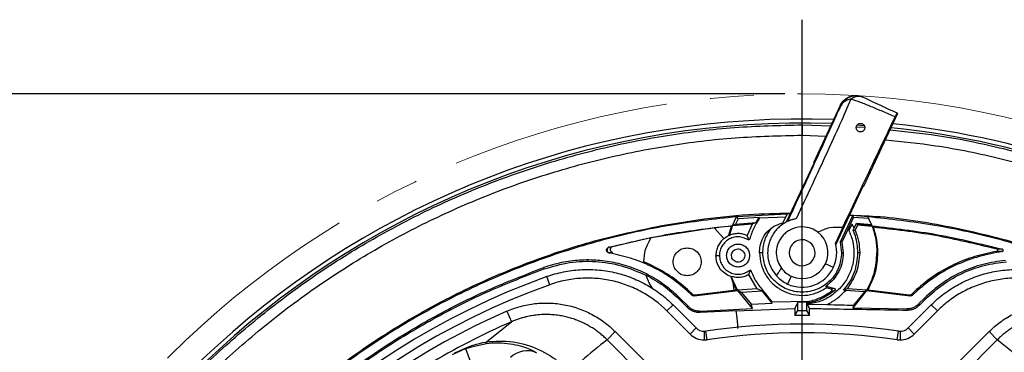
# Model space of a CAD drawing. Header units: millimetres. Extents: x 0 to 594, y 0 to 420.
# Tile 48 of 65: x 339 to 397, y 305 to 324. Entities that reach past the tile are written whole.
import ezdxf

# ---------------------------------------------------------------- set-up
doc = ezdxf.new("R2010")
doc.units = ezdxf.units.MM
doc.linetypes.add('CENTERX2', pattern=[20.32, 12.7, -2.54, 2.54, -2.54])
doc.layers.add('SLD-0', color=7, linetype='Continuous')
doc.styles.add('SLDTEXTSTYLE0', font='TXT', dxfattribs={"width": 0.75})
doc.dimstyles.new('SLDDIMSTYLE3', dxfattribs={"dimtxt": 3.5, "dimasz": 3.2, "dimexe": 0, "dimexo": 0.0625, "dimgap": 0.875, "dimtad": 1, "dimdec": 1, "dimlfac": 3, "dimrnd": 1e-09, "dimzin": 12, "dimdsep": 46, "dimtxsty": 'SLDTEXTSTYLE0', "dimsah": 1, "dimcen": 0.09, "dimadec": 0, "dimazin": 3, "dimtfac": 1, "dimtdec": 1, "dimtofl": 0, "dimtmove": 0, "dimatfit": 3, "dimfxl": 1, "dimfrac": 2, "dimtolj": 1, "dimtzin": 12, "dimarcsym": 0})

# ---------------------------------------------------------------- blocks, each defined once
blk = doc.blocks.new('_D_6')
at = {"layer": 'SLD-0', "color": 7, "transparency": 16777216}
for p, q in [((383.806, 319.83), (321.065, 319.83)), ((322.065, 216.242), (322.065, 319.83)), ((310.241, 273.855), (310.241, 274.921)), ((310.241, 274.921), (315.798, 274.921)), ((315.798, 274.921), (315.798, 273.855)), ((310.241, 262.217), (310.241, 261.151)), ((315.798, 261.151), (315.798, 262.217)), ((310.241, 261.151), (315.798, 261.151)), ((383.806, 216.242), (321.065, 216.242))]:
    blk.add_line(p, q, dxfattribs=at)
for points in [[(322.065, 319.83), (321.515, 316.63), (322.615, 316.63)], [(322.065, 216.242), (322.615, 219.442), (321.515, 219.442)]]:
    blk.add_solid(points, dxfattribs=at)
at = {"layer": 'SLD-0', "color": 7, "transparency": 16777216, "char_height": 3.5, "attachment_point": 1, "rotation": 90, "style": 'SLDTEXTSTYLE0'}
for s, insert in [('310.8', (317.553, 264.856)), ('12.23', (311.286, 262.217)), ('%%c', (317.553, 259.578))]:
    blk.add_mtext(s, dxfattribs=dict(at, insert=insert))
blk = doc.blocks.new('SW_CENTERMARKSYMBOL_1')
at = {"layer": 'SLD-0', "color": 0}
blk.add_line((0, 1.667), (0, 56.094), dxfattribs=at)

msp = doc.modelspace()

# ---------------------------------------------------------------- linework, layer by layer
at = {"color": 7, "linetype": 'Continuous', "lineweight": 25}
for p, q in [((387.011, 319.157), (385.462, 315.834)), ((387.048, 319.14), (387.011, 319.157)), ((388.377, 314.474), (390.349, 318.704)), ((384.806, 318.036), (386.458, 317.971)), ((384.806, 318.036), (384.806, 317.436)), ((387.944, 317.913), (388.435, 317.893)), ((387.978, 318.036), (388.425, 318.005)), ((384.806, 317.436), (386.183, 317.382)), ((383.906, 312.409), (385.496, 315.818)), ((385.462, 315.834), (385.496, 315.818)), ((386.753, 311.081), (388.343, 314.49)), ((388.343, 314.49), (388.377, 314.474)), ((380.768, 312.194), (381.008, 312.708)), ((383.937, 312.861), (381.008, 312.708)), ((381.008, 312.708), (381.088, 312.586)), ((383.856, 312.687), (382.333, 312.629)), ((383.734, 312.426), (383.856, 312.687)), ((383.856, 312.687), (383.937, 312.861)), ((383.937, 312.861), (383.951, 312.89)), ((383.951, 312.89), (384.131, 312.892)), ((387.735, 312.803), (387.006, 311.238)), ((387.786, 312.691), (387.473, 312.007)), ((387.559, 312.809), (387.735, 312.803)), ((387.738, 312.773), (387.735, 312.803)), ((387.786, 312.691), (387.738, 312.773)), ((388.605, 312.708), (387.738, 312.773)), ((387.786, 312.691), (388.646, 312.631)), ((388.605, 312.708), (388.646, 312.632)), ((376.808, 312.227), (378.757, 312.536)), ((380.714, 312.166), (379.713, 312.062)), ((380.551, 311.633), (380.714, 312.166)), ((380.591, 311.629), (380.764, 312.183)), ((380.764, 312.183), (380.714, 312.166)), ((381.91, 312.273), (380.764, 312.183)), ((380.768, 312.194), (380.945, 312.287)), ((381.088, 312.586), (380.945, 312.287)), ((380.945, 312.287), (382.149, 312.38)), ((382.311, 312.664), (381.088, 312.586)), ((381.91, 312.273), (381.625, 311.617)), ((382.149, 312.38), (381.91, 312.273)), ((382.149, 312.38), (382.311, 312.664)), ((382.311, 312.664), (382.333, 312.629)), ((387.165, 312.103), (386.73, 311.169)), ((387.697, 312.282), (387.52, 311.922)), ((387.823, 312.041), (387.697, 312.282)), ((387.823, 312.041), (387.963, 312.336)), ((388.014, 312.218), (387.876, 311.922)), ((387.963, 312.336), (388.818, 312.26)), ((387.963, 312.336), (388.012, 312.253)), ((388.012, 312.253), (388.014, 312.218)), ((388.848, 312.185), (388.012, 312.253)), ((388.862, 312.148), (388.014, 312.218)), ((388.818, 312.26), (388.646, 312.632)), ((388.818, 312.26), (388.848, 312.185)), ((388.923, 312.102), (388.862, 312.148)), ((379.71, 312.064), (376.048, 311.484)), ((379.71, 312.064), (380.265, 311.447)), ((380.263, 311.45), (380.551, 311.633)), ((380.551, 311.633), (380.591, 311.629)), ((381.739, 311.351), (381.625, 311.617)), ((385.705, 311.823), (385.44, 311.982)), ((387.471, 312.001), (387.111, 311.229)), ((387.471, 312.001), (387.473, 312.007)), ((387.52, 311.922), (387.473, 312.007)), ((387.767, 311.923), (387.823, 312.041)), ((387.767, 311.923), (387.876, 311.922)), ((373.809, 310.969), (373.626, 310.942)), ((376.046, 311.481), (373.809, 310.969)), ((380.265, 311.447), (380.263, 311.45)), ((387.111, 311.229), (387.006, 311.238)), ((387.006, 311.238), (387.09, 310.623)), ((387.111, 311.229), (387.189, 310.623)), ((373.626, 310.942), (373.593, 310.937)), ((373.633, 310.618), (373.601, 310.613)), ((373.634, 310.606), (373.601, 310.613)), ((373.816, 310.645), (373.633, 310.618)), ((373.634, 310.606), (373.633, 310.618)), ((373.774, 310.66), (373.816, 310.645)), ((379.806, 310.461), (380.011, 310.461)), ((381.475, 310.509), (381.478, 310.446)), ((382.336, 310.623), (382.352, 310.899)), ((382.522, 310.623), (382.336, 310.623)), ((388.14, 310.623), (388.04, 310.623)), ((389.14, 310.623), (389.18, 310.623)), ((396.403, 310.695), (396.077, 310.704)), ((396.407, 310.825), (396.081, 310.834)), ((375.631, 310.094), (375.631, 310.11)), ((375.983, 309.938), (375.631, 310.094)), ((386.619, 309.777), (386.166, 309.989)), ((369.821, 309.76), (369.848, 309.684)), ((375.75, 309.335), (375.755, 309.317)), ((375.968, 308.841), (375.75, 309.335)), ((380.695, 309.252), (380.663, 309.246)), ((381.059, 308.446), (380.695, 309.252)), ((381.724, 309.355), (381.815, 309.63)), ((382.207, 308.536), (381.724, 309.355)), ((384.172, 309.263), (383.961, 308.81)), ((370.177, 308.768), (370.008, 309.239)), ((376.149, 308.527), (375.968, 308.841)), ((380.663, 309.246), (380.797, 308.896)), ((380.797, 308.896), (380.845, 308.442)), ((380.8, 308.867), (381.004, 308.461)), ((386.217, 308.595), (386.201, 308.69)), ((386.201, 308.69), (386.675, 308.554)), ((378.126, 308.436), (378.171, 308.485)), ((378.126, 308.436), (378.413, 308.164)), ((378.466, 308.206), (378.171, 308.485)), ((378.413, 308.164), (378.466, 308.206)), ((378.556, 308.118), (381.069, 308.429)), ((378.609, 308.16), (378.556, 308.118)), ((380.845, 308.442), (378.609, 308.16)), ((381.004, 308.461), (380.844, 308.446)), ((381.059, 308.446), (381.004, 308.461)), ((382.207, 308.536), (381.059, 308.446)), ((381.286, 308.321), (381.069, 308.429)), ((381.926, 307.385), (381.069, 308.429)), ((382.513, 308.401), (381.286, 308.321)), ((381.286, 308.321), (381.845, 307.636)), ((382.513, 308.401), (382.207, 308.536)), ((383.067, 307.707), (382.513, 308.401)), ((386.491, 308.516), (386.217, 308.595)), ((386.675, 308.554), (386.491, 308.516)), ((386.513, 308.4), (386.7, 308.44)), ((387.406, 308.536), (387.207, 308.448)), ((387.327, 308.442), (387.207, 308.448)), ((388.42, 308.367), (387.327, 308.442)), ((388.553, 308.446), (387.406, 308.536)), ((388.543, 308.429), (387.739, 307.433)), ((388.42, 308.367), (387.786, 307.579)), ((388.543, 308.429), (388.42, 308.367)), ((388.543, 308.429), (391.056, 308.118)), ((388.609, 308.461), (388.553, 308.446)), ((390.997, 308.165), (388.609, 308.461)), ((391.056, 308.118), (390.997, 308.165)), ((391.436, 308.492), (391.14, 308.211)), ((391.14, 308.211), (391.199, 308.164)), ((391.199, 308.164), (391.487, 308.436)), ((391.436, 308.492), (391.487, 308.436)), ((376.971, 307.249), (377.324, 307.603)), ((377.324, 307.603), (378.663, 306.264)), ((377.668, 307.947), (377.716, 307.994)), ((377.668, 307.947), (378.146, 307.469)), ((377.716, 307.994), (378.173, 307.537)), ((378.146, 307.469), (378.173, 307.537)), ((381.845, 307.636), (383.067, 307.707)), ((381.926, 307.385), (381.845, 307.636)), ((383.056, 307.781), (385.263, 307.817)), ((383.067, 307.707), (383.056, 307.781)), ((384.556, 307.749), (384.379, 307.393)), ((385.17, 307.748), (384.556, 307.749)), ((384.556, 307.285), (384.556, 307.749)), ((385.056, 307.709), (385.17, 307.748)), ((385.109, 307.671), (385.056, 307.709)), ((385.056, 307.709), (385.056, 307.285)), ((385.109, 307.671), (385.109, 307.644)), ((385.233, 307.393), (385.109, 307.644)), ((385.109, 307.644), (385.157, 307.643)), ((385.157, 307.643), (386.254, 307.62)), ((385.263, 307.817), (385.17, 307.748)), ((387.786, 307.579), (387.739, 307.433)), ((390.95, 306.264), (392.288, 307.603)), ((391.576, 307.674), (391.897, 307.994)), ((391.576, 307.674), (391.609, 307.593)), ((391.609, 307.593), (391.953, 307.937)), ((391.897, 307.994), (391.953, 307.937)), ((392.642, 307.249), (392.288, 307.603)), ((367.693, 307.234), (367.96, 306.623)), ((378.309, 305.911), (376.971, 307.249)), ((378.9, 307.177), (380.967, 307.273)), ((378.9, 307.177), (378.926, 307.245)), ((378.926, 307.245), (381.926, 307.385)), ((380.967, 307.273), (381.011, 306.851)), ((380.968, 307.26), (384.379, 307.393)), ((384.379, 307.393), (384.379, 306.986)), ((384.379, 306.986), (384.556, 307.285)), ((385.233, 306.986), (384.379, 306.986)), ((384.556, 307.285), (385.056, 307.285)), ((385.056, 307.285), (385.233, 306.986)), ((385.233, 306.986), (385.233, 307.393)), ((387.739, 307.433), (390.853, 307.381)), ((390.853, 307.381), (390.885, 307.3)), ((392.642, 307.249), (391.303, 305.911)), ((366.429, 305.394), (367.96, 306.623)), ((381.011, 306.851), (381.052, 306.454)), ((381.052, 306.454), (381.051, 306.241)), ((373.971, 306.05), (373.501, 305.579)), ((373.971, 306.05), (376.386, 303.636)), ((378.309, 305.911), (378.663, 306.264)), ((379.134, 306.069), (379.134, 305.569)), ((379.303, 305.581), (379.231, 306.076)), ((390.309, 305.581), (390.382, 306.076)), ((390.478, 306.069), (390.478, 305.569)), ((391.303, 305.911), (390.95, 306.264)), ((393.227, 303.636), (395.641, 306.05)), ((395.641, 306.05), (396.112, 305.579)), ((375.915, 303.165), (373.501, 305.579)), ((396.112, 305.579), (393.698, 303.165)), ((364.547, 304.723), (365.304, 305.068)), ((365.304, 305.068), (365.764, 303.817))]:
    msp.add_line(p, q, dxfattribs=at)
at = {"color": 7, "linetype": 'Continuous', "lineweight": 25, "flags": 128}
msp.add_lwpolyline([(387.189, 310.623), (387.14, 310.623), (387.09, 310.623)], dxfattribs=at)
at = {"color": 7, "linetype": 'Continuous', "lineweight": 25}
for centre, radius, start, end in [((387.954, 318.717), 1, 65.0011, 155.0011), ((387.693, 318.798), 0.731, 94.6043, 152.1039), ((388.09, 318.931), 0.75, 67.5289, 127.4193), ((384.806, 268.036), 50.333, 87.9253, 174.003), ((384.806, 268.036), 50.1, 88.0382, 174.0949), ((384.806, 268.036), 50.1, 56.8424, 84.0949), ((384.806, 268.036), 50.333, 56.8424, 84.003), ((384.806, 310.623), 1.5, 335, 53.177), ((384.806, 310.623), 0.75, 65, 245), ((384.806, 310.623), 0.75, 245, 65), ((384.806, 310.623), 2, 335, 15.8656), ((384.806, 310.623), 1.5, 245, 335), ((384.806, 310.623), 2, 222.4404, 245), ((384.806, 310.623), 1.5, 216.5639, 245), ((384.806, 310.623), 2, 245, 335), ((384.806, 268.036), 43.78, 109.7564, 160.2437), ((384.806, 268.036), 43.28, 109.7564, 160.2437), ((384.806, 268.036), 42.771, 113.5856, 156.4144), ((384.806, 268.036), 42.104, 113.5856, 128.5165), ((384.806, 268.036), 38.447, 81.6619, 98.3381), ((379.134, 306.736), 1.167, 225, 270), ((379.134, 306.736), 0.667, 225, 270), ((379.134, 306.736), 0.667, 270, 278.3381), ((384.806, 268.036), 37.947, 81.6619, 98.3381), ((390.478, 306.736), 0.667, 261.6619, 270), ((390.478, 306.736), 0.667, 270, 315), ((390.478, 306.736), 1.167, 270, 315), ((379.134, 306.736), 1.167, 270, 278.3381), ((390.478, 306.736), 1.167, 261.6619, 270), ((368.853, 303.605), 1.336, 65.5902, 134.8891)]:
    msp.add_arc(centre, radius, start, end, dxfattribs=at)
for points, knots in [([(387.635, 319.526), (387.429, 319.057), (387.016, 318.117), (386.246, 316.426), (385.394, 314.586), (384.766, 313.257), (384.451, 312.591)], [0, 0, 0, 0, 0.250431, 0.501116, 0.75018, 1, 1, 1, 1]), ([(387.011, 319.157), (387.087, 319.278), (387.245, 319.53), (387.632, 319.72), (388.019, 319.754), (388.236, 319.678), (388.34, 319.641)], [0, 0, 0, 0, 0.270257, 0.562423, 0.789733, 1, 1, 1, 1]), ([(390.187, 318.491), (389.951, 318.596), (389.476, 318.806), (388.803, 319.091), (388.173, 319.346), (387.816, 319.466), (387.635, 319.526)], [0, 0, 0, 0, 0.247904, 0.496068, 0.745168, 1, 1, 1, 1]), ([(388.377, 319.624), (388.519, 319.557), (388.802, 319.425), (389.445, 319.126), (389.978, 318.877), (390.303, 318.725)], [0, 0, 0, 0, 0.281567, 0.561013, 1, 1, 1, 1]), ([(383.969, 312.439), (384.302, 313.159), (384.968, 314.597), (385.806, 316.418), (386.507, 317.949), (386.867, 318.743), (387.048, 319.14)], [0, 0, 0, 0, 0.279631, 0.558708, 0.779098, 1, 1, 1, 1]), ([(387.165, 312.103), (387.483, 312.778), (388.117, 314.128), (388.931, 315.85), (389.627, 317.317), (390.001, 318.1), (390.187, 318.491)], [0, 0, 0, 0, 0.279967, 0.55992, 0.779963, 1, 1, 1, 1]), ([(390.303, 318.725), (390.297, 318.715), (390.285, 318.694), (390.22, 318.559), (390.187, 318.491)], [0, 0, 0, 0, 0.500068, 1, 1, 1, 1]), ([(335.099, 273.131), (335.194, 274.042), (335.425, 276.255), (336.145, 279.72), (337.203, 283.503), (338.565, 287.19), (340.21, 290.759), (342.13, 294.188), (344.314, 297.456), (346.747, 300.542), (349.415, 303.428), (352.3, 306.095), (355.387, 308.528), (358.654, 310.712), (362.083, 312.632), (365.652, 314.278), (369.339, 315.637), (373.122, 316.706), (376.976, 317.468), (380.879, 317.947), (383.497, 318.006), (384.806, 318.036)], [0, 0, 0, 0, 0.0374, 0.090878, 0.144356, 0.197833, 0.251311, 0.304789, 0.358267, 0.411744, 0.465222, 0.5187, 0.572178, 0.625656, 0.679133, 0.732611, 0.786089, 0.839567, 0.893044, 0.946522, 1, 1, 1, 1]), ([(388.082, 317.647), (388.053, 317.665), (387.995, 317.701), (387.96, 317.763), (387.943, 317.816), (387.934, 317.871), (387.942, 317.945), (387.976, 318.014), (388.022, 318.063), (388.067, 318.095), (388.121, 318.117), (388.181, 318.125), (388.241, 318.12), (388.275, 318.107), (388.293, 318.1)], [0, 0, 0, 0, 0.124631, 0.249226, 0.295927, 0.374298, 0.498834, 0.623497, 0.690006, 0.748942, 0.812834, 0.874376, 0.934308, 1, 1, 1, 1]), ([(388.293, 318.1), (388.318, 318.084), (388.376, 318.049), (388.423, 317.971), (388.442, 317.884), (388.431, 317.795), (388.387, 317.713), (388.32, 317.656), (388.252, 317.629), (388.193, 317.621), (388.133, 317.626), (388.099, 317.64), (388.082, 317.647)], [0, 0, 0, 0, 0.108207, 0.249503, 0.374291, 0.499335, 0.640154, 0.748771, 0.813371, 0.874248, 0.934659, 1, 1, 1, 1]), ([(335.671, 272.864), (335.772, 273.833), (336.006, 276.088), (336.728, 279.579), (337.774, 283.317), (339.12, 286.96), (340.745, 290.486), (342.642, 293.874), (344.8, 297.102), (347.204, 300.152), (349.839, 303.003), (352.69, 305.639), (355.74, 308.043), (358.968, 310.2), (362.356, 312.097), (365.882, 313.723), (369.525, 315.066), (373.262, 316.121), (377.07, 316.874), (380.926, 317.348), (383.513, 317.407), (384.806, 317.436)], [0, 0, 0, 0, 0.040141, 0.093466, 0.146792, 0.200117, 0.253443, 0.306768, 0.360094, 0.413419, 0.466745, 0.52007, 0.573396, 0.626721, 0.680047, 0.733372, 0.786698, 0.840023, 0.893349, 0.946674, 1, 1, 1, 1]), ([(389.901, 317.743), (390.812, 317.648), (393.025, 317.417), (396.49, 316.698), (400.273, 315.64), (403.96, 314.277), (407.529, 312.632), (410.958, 310.712), (414.226, 308.528), (417.312, 306.095), (420.198, 303.428), (422.866, 300.542), (425.299, 297.456), (427.482, 294.188), (429.402, 290.759), (431.048, 287.19), (432.408, 283.503), (433.474, 279.72), (434.245, 275.866), (434.692, 271.963), (434.86, 268.793), (434.769, 266.935), (434.741, 266.384)], [0, 0, 0, 0, 0.036576, 0.088876, 0.141176, 0.193477, 0.245777, 0.298077, 0.350377, 0.402677, 0.454977, 0.507277, 0.559577, 0.611877, 0.664177, 0.716477, 0.768777, 0.821077, 0.873378, 0.925678, 0.977978, 1, 1, 1, 1]), ([(389.635, 317.171), (390.603, 317.07), (392.858, 316.836), (396.35, 316.114), (400.088, 315.068), (403.73, 313.722), (407.256, 312.097), (410.644, 310.2), (413.873, 308.043), (416.922, 305.639), (419.773, 303.003), (422.409, 300.152), (424.813, 297.102), (426.97, 293.874), (428.867, 290.486), (430.493, 286.96), (431.837, 283.317), (432.89, 279.58), (433.652, 275.772), (434.092, 271.916), (434.259, 268.869), (434.174, 267.118), (434.152, 266.659)], [0, 0, 0, 0, 0.039394, 0.091728, 0.144062, 0.196396, 0.24873, 0.301064, 0.353398, 0.405732, 0.458066, 0.5104, 0.562734, 0.615068, 0.667402, 0.719736, 0.77207, 0.824404, 0.876738, 0.929072, 0.981406, 1, 1, 1, 1]), ([(378.757, 312.536), (379.74, 312.654), (381.53, 312.87), (383.333, 312.908), (384.147, 312.926)], [0, 0, 0, 0, 0.548658, 1, 1, 1, 1]), ([(387.559, 312.809), (388.148, 312.785), (390.2, 312.704), (393.679, 312.116), (397.943, 311.06), (402.081, 309.566), (406.054, 307.682), (409.824, 305.417), (413.354, 302.796), (416.612, 299.842), (419.566, 296.584), (422.187, 293.054), (424.452, 289.284), (426.337, 285.311), (427.827, 281.173), (428.896, 276.909), (429.556, 272.737), (429.646, 269.986), (429.687, 268.699)], [0, 0, 0, 0, 0.02635, 0.091787, 0.157224, 0.222661, 0.288098, 0.353536, 0.418973, 0.48441, 0.549847, 0.615284, 0.680721, 0.746159, 0.811596, 0.877033, 0.94247, 1, 1, 1, 1]), ([(340.019, 270.795), (340.035, 271.218), (340.099, 272.939), (340.555, 275.933), (341.387, 279.742), (342.571, 283.461), (344.066, 287.065), (345.869, 290.525), (347.965, 293.816), (350.338, 296.912), (352.972, 299.792), (355.844, 302.432), (358.935, 304.813), (362.221, 306.917), (365.676, 308.73), (369.277, 310.23), (372.99, 311.436), (375.535, 311.963), (376.808, 312.227)], [0, 0, 0, 0, 0.021238, 0.086489, 0.15174, 0.21699, 0.282241, 0.347492, 0.412743, 0.477994, 0.543244, 0.608495, 0.673746, 0.738997, 0.804248, 0.869498, 0.934749, 1, 1, 1, 1]), ([(382.333, 312.629), (382.209, 312.427), (381.961, 312.025), (381.813, 311.575), (381.739, 311.351)], [0, 0, 0, 0, 0.500304, 1, 1, 1, 1]), ([(384.451, 312.591), (384.386, 312.577), (384.303, 312.56), (384.219, 312.535), (384.197, 312.528), (384.192, 312.526), (384.19, 312.526), (384.19, 312.525), (384.105, 312.498), (383.855, 312.398), (383.544, 312.194), (383.272, 311.917), (383.093, 311.67), (382.954, 311.397), (382.832, 311.029), (382.786, 310.593), (382.854, 310.116), (383.021, 309.666), (383.227, 309.404), (383.33, 309.273)], [0, 0, 0, 0, 0.0468767, 0.0587098, 0.0617232, 0.0625042, 0.0627132, 0.0627905, 0.0628012, 0.1251452, 0.2499684, 0.3126788, 0.3754068, 0.4382202, 0.5010437, 0.6260418, 0.7505718, 0.8754854, 1, 1, 1, 1]), ([(385.44, 311.982), (385.284, 312.037), (384.972, 312.148), (384.472, 312.111), (384.074, 311.953), (383.795, 311.741), (383.613, 311.544), (383.469, 311.319), (383.334, 310.991), (383.283, 310.575), (383.363, 310.118), (383.522, 309.859), (383.601, 309.729)], [0, 0, 0, 0, 0.1248144, 0.24961, 0.3742812, 0.44026, 0.4995727, 0.5618532, 0.6250427, 0.7501813, 0.8751304, 1, 1, 1, 1]), ([(385.705, 311.823), (385.936, 311.927), (386.401, 312.137), (386.909, 312.114), (387.165, 312.103)], [0, 0, 0, 0, 0.497548, 1, 1, 1, 1]), ([(381.739, 311.351), (381.557, 311.436), (381.283, 311.565), (380.88, 311.536), (380.597, 311.438), (380.35, 311.266), (380.16, 311.034), (380.035, 310.758), (380.019, 310.56), (380.011, 310.461)], [0, 0, 0, 0, 0.249322, 0.374416, 0.499508, 0.624609, 0.749721, 0.874847, 1, 1, 1, 1]), ([(381.625, 311.617), (381.542, 311.649), (381.376, 311.714), (381.11, 311.741), (380.842, 311.72), (380.675, 311.66), (380.591, 311.629)], [0, 0, 0, 0, 0.2498855, 0.4998498, 0.7499118, 1, 1, 1, 1]), ([(382.522, 310.623), (382.546, 310.886), (382.593, 311.413), (382.889, 311.85), (383.037, 312.068)], [0, 0, 0, 0, 0.501052, 1, 1, 1, 1]), ([(388.04, 310.623), (388.013, 310.954), (387.978, 311.37), (387.827, 311.781), (387.784, 311.885), (387.772, 311.912), (387.768, 311.92), (387.767, 311.923), (387.767, 311.923)], [0, 0, 0, 0, 0.740994, 0.931082, 0.980693, 0.994135, 0.998014, 1, 1, 1, 1]), ([(373.809, 310.969), (373.793, 310.964), (373.761, 310.953), (373.722, 310.919), (373.695, 310.876), (373.682, 310.827), (373.684, 310.776), (373.701, 310.728), (373.731, 310.686), (373.76, 310.668), (373.774, 310.66)], [0, 0, 0, 0, 0.124845, 0.249881, 0.37472, 0.499973, 0.624928, 0.749915, 0.874822, 1, 1, 1, 1]), ([(380.265, 311.447), (380.197, 311.382), (380.062, 311.252), (379.918, 311.008), (379.824, 310.741), (379.812, 310.554), (379.806, 310.461)], [0, 0, 0, 0, 0.2500427, 0.500067, 0.7500604, 1, 1, 1, 1]), ([(373.601, 310.613), (373.583, 310.618), (373.547, 310.629), (373.505, 310.667), (373.476, 310.716), (373.465, 310.771), (373.473, 310.827), (373.499, 310.878), (373.54, 310.918), (373.575, 310.931), (373.593, 310.937)], [0, 0, 0, 0, 0.124976, 0.25011, 0.375083, 0.500019, 0.624989, 0.749935, 0.874911, 1, 1, 1, 1]), ([(373.626, 310.942), (373.612, 310.937), (373.581, 310.927), (373.54, 310.892), (373.508, 310.841), (373.497, 310.777), (373.511, 310.713), (373.545, 310.664), (373.588, 310.631), (373.619, 310.622), (373.633, 310.618)], [0, 0, 0, 0, 0.1001192, 0.218853, 0.3543129, 0.5, 0.6456871, 0.781147, 0.8998808, 1, 1, 1, 1]), ([(378.126, 308.436), (377.802, 308.705), (377.153, 309.245), (376.045, 309.865), (374.869, 310.34), (374.045, 310.517), (373.634, 310.606)], [0, 0, 0, 0, 0.249902, 0.500195, 0.750623, 1, 1, 1, 1]), ([(380.663, 309.246), (380.543, 309.302), (380.302, 309.412), (380.027, 309.707), (379.841, 310.064), (379.818, 310.328), (379.806, 310.461)], [0, 0, 0, 0, 0.249969, 0.49994, 0.749952, 1, 1, 1, 1]), ([(380.011, 310.461), (380.02, 310.357), (380.037, 310.151), (380.172, 309.867), (380.375, 309.63), (380.639, 309.461), (380.939, 309.374), (381.251, 309.374), (381.553, 309.463), (381.727, 309.574), (381.815, 309.63)], [0, 0, 0, 0, 0.124926, 0.249836, 0.374727, 0.499605, 0.624475, 0.749336, 0.874188, 1, 1, 1, 1]), ([(382.336, 310.623), (382.354, 310.399), (382.389, 309.95), (382.669, 309.327), (383.094, 308.799), (383.648, 308.406), (384.287, 308.176), (384.962, 308.129), (385.634, 308.254), (386.023, 308.481), (386.217, 308.595)], [0, 0, 0, 0, 0.1249, 0.2499, 0.375028, 0.500122, 0.625029, 0.74986, 0.874882, 1, 1, 1, 1]), ([(387.189, 310.623), (387.176, 310.434), (387.151, 310.058), (386.945, 309.528), (386.635, 309.051), (386.346, 308.811), (386.201, 308.69)], [0, 0, 0, 0, 0.250693, 0.500586, 0.749883, 1, 1, 1, 1]), ([(387.207, 308.448), (387.331, 308.605), (387.576, 308.916), (387.936, 309.631), (387.998, 310.226), (388.04, 310.623)], [0, 0, 0, 0, 0.251528, 0.50075, 1, 1, 1, 1]), ([(388.14, 310.623), (388.106, 310.244), (388.04, 309.485), (387.617, 308.853), (387.406, 308.536)], [0, 0, 0, 0, 0.499941, 1, 1, 1, 1]), ([(396.077, 310.704), (395.654, 310.616), (394.804, 310.438), (393.588, 309.96), (392.44, 309.326), (391.771, 308.77), (391.436, 308.492)], [0, 0, 0, 0, 0.2488146, 0.4993002, 0.7498928, 1, 1, 1, 1]), ([(396.403, 310.695), (395.955, 310.607), (395.057, 310.431), (393.763, 309.963), (392.547, 309.311), (391.84, 308.727), (391.487, 308.436)], [0, 0, 0, 0, 0.249657, 0.499513, 0.750195, 1, 1, 1, 1]), ([(396.081, 310.834), (396.088, 310.831), (396.102, 310.826), (396.118, 310.81), (396.129, 310.79), (396.132, 310.767), (396.128, 310.745), (396.116, 310.726), (396.098, 310.712), (396.084, 310.707), (396.077, 310.704)], [0, 0, 0, 0, 0.124425, 0.248909, 0.375527, 0.498915, 0.627408, 0.749626, 0.872408, 1, 1, 1, 1]), ([(396.403, 310.695), (396.408, 310.696), (396.416, 310.699), (396.432, 310.708), (396.446, 310.722), (396.454, 310.741), (396.457, 310.759), (396.455, 310.776), (396.449, 310.791), (396.441, 310.803), (396.428, 310.816), (396.415, 310.821), (396.407, 310.825)], [0, 0, 0, 0, 0.07809, 0.154293, 0.302408, 0.40292, 0.500009, 0.598839, 0.695165, 0.772517, 0.8471, 1, 1, 1, 1]), ([(377.716, 307.994), (377.455, 308.235), (376.932, 308.717), (376.027, 309.291), (375.059, 309.741), (374.033, 310.047), (372.977, 310.207), (371.908, 310.214), (370.844, 310.08), (370.163, 309.867), (369.821, 309.76)], [0, 0, 0, 0, 0.124784, 0.249547, 0.374963, 0.499374, 0.624673, 0.749346, 0.874163, 1, 1, 1, 1]), ([(369.848, 309.684), (370.337, 309.828), (371.313, 310.115), (372.845, 310.155), (374.358, 309.926), (375.29, 309.52), (375.755, 309.317)], [0, 0, 0, 0, 0.251105, 0.500144, 0.750209, 1, 1, 1, 1]), ([(378.171, 308.485), (377.834, 308.768), (377.159, 309.334), (376.376, 309.737), (375.983, 309.938)], [0, 0, 0, 0, 0.499513, 1, 1, 1, 1]), ([(396.584, 310.177), (396.149, 310.117), (395.277, 309.998), (394.038, 309.532), (392.88, 308.882), (392.225, 308.291), (391.897, 307.994)], [0, 0, 0, 0, 0.248963, 0.49946, 0.748566, 1, 1, 1, 1]), ([(391.953, 307.937), (392.282, 308.234), (392.936, 308.825), (394.096, 309.471), (395.337, 309.931), (396.209, 310.045), (396.644, 310.101)], [0, 0, 0, 0, 0.251426, 0.500531, 0.751052, 1, 1, 1, 1]), ([(370.008, 309.239), (370.164, 309.295), (370.322, 309.346), (370.642, 309.436), (370.804, 309.475), (371.291, 309.575), (371.616, 309.618), (372.271, 309.658), (372.599, 309.656), (373.094, 309.617), (373.26, 309.598), (373.587, 309.548), (373.749, 309.518), (374.229, 309.41), (374.543, 309.316), (375.005, 309.142), (375.157, 309.078), (375.458, 308.939), (375.607, 308.864), (376.04, 308.625), (376.316, 308.447), (376.84, 308.054), (377.089, 307.838), (377.324, 307.603)], [0, 0, 0, 0, 0.0625, 0.0625, 0.125, 0.125, 0.25, 0.25, 0.375, 0.375, 0.4375, 0.4375, 0.5, 0.5, 0.625, 0.625, 0.6875, 0.6875, 0.75, 0.75, 0.875, 0.875, 1, 1, 1, 1]), ([(375.75, 309.335), (376.097, 309.142), (376.792, 308.756), (377.376, 308.217), (377.668, 307.947)], [0, 0, 0, 0, 0.4995904, 1, 1, 1, 1]), ([(381.724, 309.355), (381.644, 309.315), (381.484, 309.237), (381.221, 309.186), (380.953, 309.184), (380.781, 309.23), (380.695, 309.252)], [0, 0, 0, 0, 0.249843, 0.499841, 0.749926, 1, 1, 1, 1]), ([(381.815, 309.63), (381.861, 309.515), (381.954, 309.284), (382.131, 308.954), (382.352, 308.652), (382.589, 308.364), (382.822, 308.072), (382.978, 307.878), (383.056, 307.781)], [0, 0, 0, 0, 0.166628, 0.333364, 0.499855, 0.66657, 0.833285, 1, 1, 1, 1]), ([(383.33, 309.273), (383.379, 309.359), (383.467, 309.513), (383.56, 309.663), (383.601, 309.729)], [0, 0, 0, 0, 0.5605961, 1, 1, 1, 1]), ([(392.288, 307.603), (392.406, 307.72), (392.527, 307.834), (392.778, 308.051), (392.908, 308.156), (393.305, 308.453), (393.582, 308.631), (394.157, 308.947), (394.455, 309.084), (394.919, 309.259), (395.077, 309.313), (395.394, 309.407), (395.554, 309.448), (396.034, 309.556), (396.359, 309.604), (396.85, 309.643), (397.015, 309.65), (397.347, 309.653), (397.513, 309.648), (398.007, 309.617), (398.332, 309.573), (398.975, 309.44), (399.292, 309.351), (399.605, 309.239)], [0, 0, 0, 0, 0.0625, 0.0625, 0.125, 0.125, 0.25, 0.25, 0.375, 0.375, 0.4375, 0.4375, 0.5, 0.5, 0.625, 0.625, 0.6875, 0.6875, 0.75, 0.75, 0.875, 0.875, 1, 1, 1, 1]), ([(376.971, 307.249), (376.534, 307.686), (376.047, 308.051), (375.376, 308.42), (375.238, 308.49), (374.958, 308.619), (374.817, 308.678), (374.388, 308.84), (374.097, 308.927), (373.65, 309.027), (373.5, 309.056), (373.197, 309.101), (373.043, 309.119), (372.583, 309.156), (372.278, 309.158), (371.671, 309.12), (371.368, 309.08), (370.916, 308.987), (370.766, 308.951), (370.469, 308.868), (370.322, 308.821), (370.177, 308.768)], [0, 0, 0, 0, 0.25, 0.25, 0.3125, 0.3125, 0.375, 0.375, 0.5, 0.5, 0.5625, 0.5625, 0.625, 0.625, 0.75, 0.75, 0.875, 0.875, 0.9375, 0.9375, 1, 1, 1, 1]), ([(399.436, 308.768), (398.855, 308.977), (398.258, 309.1), (397.494, 309.148), (397.339, 309.153), (397.031, 309.15), (396.878, 309.144), (396.421, 309.108), (396.12, 309.062), (395.674, 308.963), (395.526, 308.925), (395.232, 308.837), (395.085, 308.787), (394.654, 308.625), (394.377, 308.497), (393.843, 308.204), (393.586, 308.039), (393.217, 307.763), (393.096, 307.665), (392.864, 307.463), (392.751, 307.358), (392.642, 307.249)], [0, 0, 0, 0, 0.25, 0.25, 0.3125, 0.3125, 0.375, 0.375, 0.5, 0.5, 0.5625, 0.5625, 0.625, 0.625, 0.75, 0.75, 0.875, 0.875, 0.9375, 0.9375, 1, 1, 1, 1]), ([(378.556, 308.118), (378.543, 308.116), (378.517, 308.114), (378.479, 308.123), (378.443, 308.138), (378.423, 308.155), (378.413, 308.164)], [0, 0, 0, 0, 0.24804, 0.499961, 0.750492, 1, 1, 1, 1]), ([(378.609, 308.16), (378.596, 308.158), (378.57, 308.156), (378.531, 308.165), (378.495, 308.18), (378.476, 308.197), (378.466, 308.206)], [0, 0, 0, 0, 0.248042, 0.499961, 0.75049, 1, 1, 1, 1]), ([(386.7, 308.44), (386.457, 308.268), (385.969, 307.923), (385.396, 307.756), (385.109, 307.671)], [0, 0, 0, 0, 0.499017, 1, 1, 1, 1]), ([(385.263, 307.817), (385.486, 307.884), (385.93, 308.02), (386.319, 308.273), (386.513, 308.4)], [0, 0, 0, 0, 0.501401, 1, 1, 1, 1]), ([(386.513, 308.4), (386.517, 308.404), (386.526, 308.412), (386.535, 308.428), (386.54, 308.446), (386.539, 308.465), (386.533, 308.482), (386.522, 308.497), (386.508, 308.51), (386.496, 308.514), (386.491, 308.516)], [0, 0, 0, 0, 0.123196, 0.250481, 0.375018, 0.499803, 0.621639, 0.749266, 0.875284, 1, 1, 1, 1]), ([(386.675, 308.554), (386.681, 308.552), (386.692, 308.548), (386.706, 308.536), (386.716, 308.522), (386.722, 308.505), (386.724, 308.487), (386.72, 308.469), (386.713, 308.453), (386.705, 308.444), (386.7, 308.44)], [0, 0, 0, 0, 0.123295, 0.250364, 0.374818, 0.499854, 0.621938, 0.749437, 0.875198, 1, 1, 1, 1]), ([(390.997, 308.165), (391.01, 308.164), (391.036, 308.162), (391.074, 308.17), (391.11, 308.186), (391.13, 308.203), (391.14, 308.211)], [0, 0, 0, 0, 0.248043, 0.499961, 0.75049, 1, 1, 1, 1]), ([(391.199, 308.164), (391.189, 308.155), (391.17, 308.138), (391.134, 308.123), (391.095, 308.114), (391.069, 308.116), (391.056, 308.118)], [0, 0, 0, 0, 0.248031, 0.499957, 0.750483, 1, 1, 1, 1]), ([(367.693, 307.234), (367.954, 307.348), (368.221, 307.441), (368.764, 307.587), (369.041, 307.64), (369.463, 307.688), (369.606, 307.699), (369.889, 307.71), (370.03, 307.71), (370.453, 307.695), (370.732, 307.664), (371.287, 307.56), (371.564, 307.486), (372.098, 307.3), (372.356, 307.188), (372.73, 306.991), (372.852, 306.921), (373.092, 306.77), (373.211, 306.69), (373.554, 306.437), (373.77, 306.252), (373.971, 306.05)], [0, 0, 0, 0, 0.125, 0.125, 0.25, 0.25, 0.3125, 0.3125, 0.375, 0.375, 0.5, 0.5, 0.625, 0.625, 0.75, 0.75, 0.8125, 0.8125, 0.875, 0.875, 1, 1, 1, 1]), ([(378.173, 307.537), (378.225, 307.491), (378.328, 307.398), (378.516, 307.306), (378.718, 307.248), (378.857, 307.246), (378.926, 307.245)], [0, 0, 0, 0, 0.249777, 0.499662, 0.749773, 1, 1, 1, 1]), ([(386.254, 307.62), (386.52, 307.614), (387.053, 307.6), (387.542, 307.586), (387.786, 307.579)], [0, 0, 0, 0, 0.499349, 1, 1, 1, 1]), ([(390.853, 307.381), (390.919, 307.384), (391.053, 307.389), (391.246, 307.448), (391.426, 307.54), (391.526, 307.629), (391.576, 307.674)], [0, 0, 0, 0, 0.249809, 0.499732, 0.749806, 1, 1, 1, 1]), ([(390.885, 307.3), (390.952, 307.303), (391.086, 307.308), (391.279, 307.368), (391.459, 307.459), (391.559, 307.548), (391.609, 307.593)], [0, 0, 0, 0, 0.250077, 0.500263, 0.750073, 1, 1, 1, 1]), ([(395.641, 306.05), (395.843, 306.252), (396.057, 306.436), (396.51, 306.77), (396.748, 306.92), (397.124, 307.118), (397.253, 307.18), (397.513, 307.294), (397.645, 307.345), (398.043, 307.484), (398.315, 307.557), (398.87, 307.662), (399.155, 307.694), (399.72, 307.715), (400.001, 307.705), (400.42, 307.657), (400.56, 307.636), (400.839, 307.584), (400.978, 307.552), (401.39, 307.442), (401.658, 307.348), (401.92, 307.234)], [0, 0, 0, 0, 0.125, 0.125, 0.25, 0.25, 0.3125, 0.3125, 0.375, 0.375, 0.5, 0.5, 0.625, 0.625, 0.75, 0.75, 0.8125, 0.8125, 0.875, 0.875, 1, 1, 1, 1]), ([(373.501, 305.579), (373.469, 305.61), (373.406, 305.673), (373.308, 305.763), (373.206, 305.852), (373.101, 305.939), (372.993, 306.023), (372.882, 306.106), (372.767, 306.186), (372.649, 306.263), (372.529, 306.337), (372.405, 306.409), (372.278, 306.477), (372.149, 306.542), (372.017, 306.603), (371.883, 306.661), (371.746, 306.716), (371.608, 306.766), (371.467, 306.813), (371.324, 306.855), (371.18, 306.894), (371.034, 306.928), (370.823, 306.971), (370.539, 307.014), (370.175, 307.043), (369.792, 307.044), (369.491, 307.022), (369.274, 306.995), (369.137, 306.974), (368.981, 306.945), (368.806, 306.907), (368.614, 306.858), (368.407, 306.795), (368.186, 306.718), (368.037, 306.655), (367.96, 306.623)], [0, 0, 0, 0, 0.022095, 0.044408, 0.066934, 0.089667, 0.112602, 0.135732, 0.159051, 0.182552, 0.206228, 0.230071, 0.254073, 0.278225, 0.302519, 0.326945, 0.351494, 0.376156, 0.400921, 0.425779, 0.450719, 0.47573, 0.500802, 0.558451, 0.61942, 0.683507, 0.750461, 0.770151, 0.793288, 0.819813, 0.849654, 0.882718, 0.918891, 0.958039, 1, 1, 1, 1]), ([(378.146, 307.469), (378.198, 307.423), (378.302, 307.33), (378.49, 307.238), (378.691, 307.179), (378.83, 307.178), (378.9, 307.177)], [0, 0, 0, 0, 0.249777, 0.499662, 0.749773, 1, 1, 1, 1]), ([(385.233, 307.393), (385.237, 307.393), (385.275, 307.393), (385.407, 307.391), (385.893, 307.383), (387.739, 307.352), (389.491, 307.323), (390.885, 307.3)], [0, 0, 0, 0, 0.002192, 0.020018, 0.070031, 0.260041, 1, 1, 1, 1]), ([(401.653, 306.623), (401.614, 306.64), (401.536, 306.673), (401.42, 306.718), (401.308, 306.759), (401.198, 306.796), (401.092, 306.83), (400.99, 306.859), (400.891, 306.885), (400.797, 306.909), (400.707, 306.929), (400.621, 306.947), (400.54, 306.962), (400.464, 306.975), (400.392, 306.987), (400.326, 306.996), (400.265, 307.004), (400.092, 307.024), (399.812, 307.045), (399.428, 307.042), (399.064, 307.013), (398.736, 306.962), (398.438, 306.897), (398.164, 306.821), (397.898, 306.73), (397.638, 306.625), (397.388, 306.507), (397.148, 306.377), (396.917, 306.235), (396.698, 306.084), (396.491, 305.924), (396.294, 305.757), (396.172, 305.638), (396.112, 305.579)], [0, 0, 0, 0, 0.021432, 0.04218, 0.062223, 0.081538, 0.100108, 0.117913, 0.134937, 0.151166, 0.166586, 0.181185, 0.194951, 0.207875, 0.219949, 0.231163, 0.241513, 0.250991, 0.317949, 0.382059, 0.443066, 0.500771, 0.548419, 0.595813, 0.642879, 0.689548, 0.73575, 0.781424, 0.826512, 0.870959, 0.914717, 0.957743, 1, 1, 1, 1]), ([(364.665, 304.826), (365.14, 305.038), (366.092, 305.461), (367.667, 305.554), (369.219, 305.257), (370.108, 304.712), (370.553, 304.44)], [0, 0, 0, 0, 0.249646, 0.499591, 0.749689, 1, 1, 1, 1]), ([(365.304, 305.068), (365.764, 305.2), (366.452, 305.397), (367.385, 305.409), (368.037, 305.337), (368.604, 305.198), (369.037, 305.036), (369.327, 304.889), (369.379, 304.844), (369.405, 304.822)], [0, 0, 0, 0, 0.272139, 0.40746, 0.539797, 0.666302, 0.784919, 0.895371, 1, 1, 1, 1]), ([(373.501, 305.579), (372.998, 305.182), (372.252, 304.592), (371.552, 303.954), (371.323, 303.746)], [0, 0, 0, 0, 0.673025, 1, 1, 1, 1])]:
    msp.add_open_spline(points, degree=3, knots=knots, dxfattribs=at)
for points in [[(381.008, 312.708), (379.706, 312.564), (377.104, 312.276), (373.267, 311.414), (369.517, 310.244), (365.884, 308.743), (362.397, 306.933), (359.081, 304.824), (355.962, 302.433), (353.064, 299.778), (350.409, 296.881), (348.018, 293.762), (345.909, 290.446), (344.099, 286.958), (342.599, 283.325), (341.428, 279.575), (340.566, 275.738), (340.278, 273.136), (340.134, 271.835)], [(429.478, 271.835), (429.334, 273.136), (429.047, 275.738), (428.184, 279.575), (427.014, 283.325), (425.514, 286.958), (423.703, 290.446), (421.594, 293.762), (419.203, 296.881), (416.549, 299.778), (413.651, 302.433), (410.532, 304.824), (407.216, 306.933), (403.728, 308.743), (400.095, 310.244), (396.345, 311.414), (392.508, 312.276), (389.906, 312.564), (388.605, 312.708)], [(373.593, 310.937), (374.776, 311.22), (377.142, 311.787), (379.559, 312.058), (380.768, 312.194)], [(382.352, 310.899), (382.386, 311.067), (382.454, 311.402), (382.743, 311.833), (383.136, 312.172), (383.46, 312.28), (383.622, 312.334)], [(383.622, 312.334), (383.634, 312.338), (383.658, 312.345), (383.69, 312.366), (383.716, 312.393), (383.728, 312.415), (383.734, 312.426)], [(388.848, 312.185), (390.123, 312.04), (392.672, 311.751), (395.162, 311.133), (396.407, 310.825)], [(388.862, 312.148), (388.943, 311.9), (389.104, 311.404), (389.128, 310.883), (389.14, 310.623)], [(396.081, 310.834), (394.901, 311.119), (392.541, 311.689), (390.129, 311.964), (388.923, 312.102)], [(388.923, 312.102), (388.997, 311.861), (389.147, 311.379), (389.169, 310.875), (389.18, 310.623)], [(387.471, 312.001), (387.567, 311.779), (387.758, 311.335), (387.834, 310.606), (387.744, 309.883), (387.482, 309.202), (387.065, 308.603), (386.516, 308.124), (385.87, 307.778), (385.395, 307.688), (385.157, 307.643)], [(387.876, 311.922), (387.953, 311.712), (388.106, 311.292), (388.128, 310.846), (388.14, 310.623)], [(375.631, 310.094), (375.649, 310.341), (375.686, 310.835), (375.927, 311.268), (376.048, 311.484)], [(380.428, 310.461), (380.438, 310.548), (380.458, 310.722), (380.612, 310.944), (380.832, 311.093), (381.095, 311.145), (381.357, 311.093), (381.577, 310.944), (381.731, 310.722), (381.751, 310.548), (381.761, 310.461)], [(378.144, 309.29), (378.038, 309.302), (377.827, 309.326), (377.558, 309.513), (377.378, 309.781), (377.315, 310.098), (377.378, 310.416), (377.558, 310.683), (377.827, 310.87), (378.038, 310.895), (378.144, 310.907)], [(378.144, 310.907), (378.25, 310.895), (378.462, 310.87), (378.731, 310.683), (378.91, 310.416), (378.974, 310.098), (378.91, 309.781), (378.731, 309.513), (378.462, 309.326), (378.25, 309.302), (378.144, 309.29)], [(381.761, 310.461), (381.751, 310.373), (381.731, 310.199), (381.577, 309.977), (381.357, 309.829), (381.095, 309.777), (380.832, 309.829), (380.612, 309.977), (380.458, 310.199), (380.438, 310.373), (380.428, 310.461)], [(380.711, 310.461), (380.717, 310.509), (380.727, 310.605), (380.809, 310.729), (380.927, 310.816), (381.07, 310.852), (381.216, 310.834), (381.344, 310.763), (381.441, 310.65), (381.464, 310.556), (381.475, 310.509)], [(381.478, 310.446), (381.47, 310.396), (381.455, 310.298), (381.364, 310.175), (381.236, 310.094), (381.087, 310.068), (380.939, 310.1), (380.815, 310.185), (380.728, 310.312), (380.717, 310.411), (380.711, 310.461)], [(387.09, 310.623), (387.056, 310.324), (386.987, 309.726), (386.459, 308.966), (385.704, 308.458), (384.806, 308.279), (383.908, 308.458), (383.153, 308.966), (382.625, 309.726), (382.557, 310.324), (382.522, 310.623)], [(388.553, 308.446), (388.723, 308.789), (389.062, 309.476), (389.114, 310.241), (389.14, 310.623)], [(389.18, 310.623), (389.155, 310.244), (389.105, 309.486), (388.774, 308.803), (388.609, 308.461)], [(342.36, 280.833), (342.717, 281.926), (343.429, 284.112), (344.818, 287.272), (346.429, 290.322), (348.277, 293.236), (350.345, 295.997), (352.621, 298.59), (355.092, 300.998), (357.743, 303.206), (360.556, 305.203), (363.518, 306.971), (366.602, 308.522), (368.748, 309.347), (369.821, 309.76)], [(342.457, 280.875), (342.813, 281.964), (343.527, 284.141), (344.915, 287.288), (346.524, 290.326), (348.369, 293.227), (350.432, 295.977), (352.703, 298.559), (355.167, 300.957), (357.81, 303.156), (360.614, 305.145), (363.567, 306.906), (366.64, 308.45), (368.779, 309.273), (369.848, 309.684)], [(386.254, 307.62), (386.454, 307.73), (386.854, 307.949), (387.169, 308.277), (387.327, 308.442)], [(399.104, 302.996), (398.152, 303.911), (397.151, 304.775), (396.112, 305.579)]]:
    msp.add_open_spline(points, degree=3, dxfattribs=at)
at = {"layer": 'SLD-0', "color": 7, "linetype": 'CENTERX2', "lineweight": 18}
msp.add_circle((384.806, 268.036), 51.794, dxfattribs=at)

# ---------------------------------------------------------------- block references
at = {"layer": 'SLD-0', "color": 7}
msp.add_blockref('SW_CENTERMARKSYMBOL_1', (384.806, 268.036), dxfattribs=at)

# ---------------------------------------------------------------- dimensions: what is measured, and where the dimension line sits
dim = msp.add_linear_dim(base=(322.065, 319.83), p1=(384.806, 216.242), p2=(384.806, 319.83), angle=90, text='%%c<>', dimstyle='SLDDIMSTYLE3', dxfattribs=at)
dim.commit()
dim.dimension.update_dxf_attribs({"geometry": '_D_6', "text_midpoint": (322.065, 268.036), "dimtype": 160})

doc.saveas('drawing.dxf')
